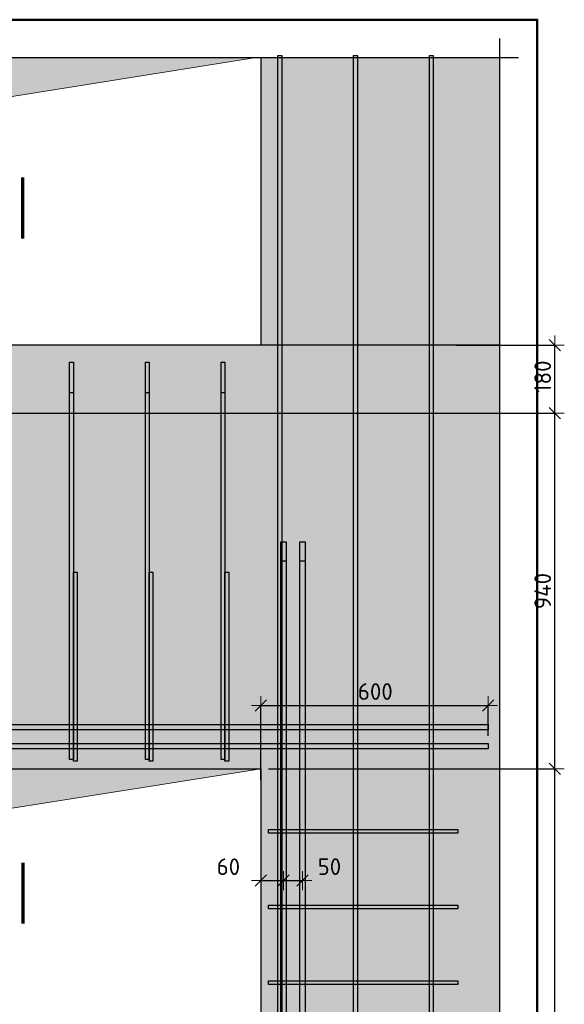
# Model space of a CAD drawing. Header units: millimetres. Extents: x -17997 to 37135, y 45383 to 72408.
# Tile 60 of 67: x 31830 to 33268, y 64320 to 66922. Entities that reach past the tile are written whole.
import ezdxf

# ---------------------------------------------------------------- set-up
doc = ezdxf.new("R2010")
doc.units = ezdxf.units.MM
doc.header["$PDMODE"] = 65
for name, color, linetype, lineweight in [('Standard', 7, 'Continuous', 25), ('Арм.стержн. Арматура края', 96, 'Continuous', 35), ('Арм.стержн. вертикальными 1', 22, 'Continuous', 35), ('Арм.стержн. Доп. арматура', 180, 'Continuous', 35), ('Размерная линия_ общее', 7, 'Continuous', 13), ('Фундамент (1)', 7, 'Continuous', 35)]:
    doc.layers.add(name, color=color, linetype=linetype, lineweight=lineweight)
doc.styles.add('ISOCPEUR', font='ISOCPEUR')
doc.dimstyles.new('DIMSTYLE_11', dxfattribs={"dimtxt": 44, "dimasz": 50, "dimexe": 0, "dimexo": 0, "dimgap": 22, "dimtad": 2, "dimdec": 0, "dimrnd": 5, "dimzin": 12, "dimdsep": 46, "dimtxsty": 'ISOCPEUR', "dimblk1": 'ALL_ML_STRICH', "dimblk2": 'ALL_ML_STRICH', "dimsah": 1, "dimcen": 0, "dimclrd": 7, "dimclre": 256, "dimclrt": 7, "dimadec": 0, "dimazin": 0, "dimtfac": 1, "dimtdec": 0, "dimtix": 1, "dimtmove": 2, "dimatfit": 3, "dimfxl": 0, "dimtvp": 1.2, "dimtzin": 0, "dimlwd": 0, "dimlwe": -3, "dimarcsym": 0})
doc.dimstyles.new('DIMSTYLE_3', dxfattribs={"dimtxt": 44, "dimasz": 50, "dimexe": 0, "dimexo": 0, "dimgap": 22, "dimtad": 2, "dimdec": 0, "dimrnd": 5, "dimzin": 12, "dimdsep": 46, "dimtxsty": 'ISOCPEUR', "dimblk1": 'ALL_ML_STRICH', "dimblk2": 'ALL_ML_STRICH', "dimsah": 1, "dimcen": 0, "dimclrd": 7, "dimclre": 256, "dimclrt": 7, "dimadec": 0, "dimazin": 0, "dimtfac": 1, "dimtdec": 0, "dimtix": 1, "dimtmove": 2, "dimatfit": 3, "dimfxl": 0, "dimtzin": 0, "dimlwd": 0, "dimlwe": -3, "dimarcsym": 0})

# ---------------------------------------------------------------- blocks, each defined once
blk = doc.blocks.new('ALL_ML_STRICH')
at = {"color": 0, "linetype": 'ByBlock', "lineweight": -2}
for p, q in [((-1, 0), (0.5, 0)), ((-0.3, -0.3), (0.3, 0.3)), ((0, -0.5), (0, 0.5))]:
    blk.add_line(p, q, dxfattribs=at)
blk = doc.blocks.new('*D183')
at = {"layer": 'DEFPOINTS', "color": 7, "linetype": 'Continuous', "lineweight": 13, "transparency": 33554687}
for p in [(32466.4, 64942.2), (32962.8, 62692.2), (33242.7, 62692.2)]:
    blk.add_point(p, dxfattribs=at)
at = {"layer": 'Размерная линия_ общее', "color": 253, "linetype": 'Continuous', "lineweight": -2, "true_color": 0xa0a0a0, "transparency": 33554687}
for p, q in [((32486.4, 64942.2), (33242.7, 64942.2)), ((32982.8, 62692.2), (33242.7, 62692.2))]:
    blk.add_line(p, q, dxfattribs=at)
at = {"layer": 'Размерная линия_ общее', "color": 7, "linetype": 'Continuous', "lineweight": -2, "transparency": 33554687}
blk.add_line((33242.7, 62692.2), (33242.7, 64942.2), dxfattribs=at)
at = {"layer": 'Размерная линия_ общее', "color": 7, "linetype": 'Continuous', "lineweight": 13, "transparency": 33554687, "xscale": 50, "yscale": 50, "zscale": 50}
for p, rotation in [((33242.7, 64942.2), 90), ((33242.7, 62692.2), 270)]:
    blk.add_blockref('ALL_ML_STRICH', p, dxfattribs=dict(at, rotation=rotation))
at = {"layer": 'Размерная линия_ общее', "color": 7, "linetype": 'Continuous', "lineweight": 13, "transparency": 33554687, "insert": (33210.7, 63819.4), "char_height": 44, "width": 176, "attachment_point": 5, "rotation": 90, "style": 'ISOCPEUR'}
blk.add_mtext('\\A1;{2250}', dxfattribs=at)
blk = doc.blocks.new('*D184')
at = {"layer": 'DEFPOINTS', "color": 7, "linetype": 'Continuous', "lineweight": 13, "transparency": 33554687}
for p in [(32962.8, 65882.2), (32466.4, 64942.2), (33242.7, 64942.2)]:
    blk.add_point(p, dxfattribs=at)
at = {"layer": 'Размерная линия_ общее', "color": 253, "linetype": 'Continuous', "lineweight": -2, "true_color": 0xa0a0a0, "transparency": 33554687}
for p, q in [((32982.8, 65882.2), (33242.7, 65882.2)), ((32486.4, 64942.2), (33242.7, 64942.2))]:
    blk.add_line(p, q, dxfattribs=at)
at = {"layer": 'Размерная линия_ общее', "color": 7, "linetype": 'Continuous', "lineweight": -2, "transparency": 33554687}
blk.add_line((33242.7, 64942.2), (33242.7, 65882.2), dxfattribs=at)
at = {"layer": 'Размерная линия_ общее', "color": 7, "linetype": 'Continuous', "lineweight": 13, "transparency": 33554687, "xscale": 50, "yscale": 50, "zscale": 50}
for p, rotation in [((33242.7, 65882.2), 90), ((33242.7, 64942.2), 270)]:
    blk.add_blockref('ALL_ML_STRICH', p, dxfattribs=dict(at, rotation=rotation))
at = {"layer": 'Размерная линия_ общее', "color": 7, "linetype": 'Continuous', "lineweight": 13, "transparency": 33554687, "insert": (33210.7, 65412.2), "char_height": 44, "width": 132, "attachment_point": 5, "rotation": 90, "style": 'ISOCPEUR'}
blk.add_mtext('\\A1;{940}', dxfattribs=at)
blk = doc.blocks.new('*D185')
at = {"layer": 'DEFPOINTS', "color": 7, "linetype": 'Continuous', "lineweight": 13, "transparency": 33554687}
for p in [(32962.8, 66062.2), (32962.8, 65882.2), (33242.7, 65882.2)]:
    blk.add_point(p, dxfattribs=at)
at = {"layer": 'Размерная линия_ общее', "color": 253, "linetype": 'Continuous', "lineweight": -2, "true_color": 0xa0a0a0, "transparency": 33554687}
for p, q in [((32982.8, 66062.2), (33242.7, 66062.2)), ((32982.8, 65882.2), (33242.7, 65882.2))]:
    blk.add_line(p, q, dxfattribs=at)
at = {"layer": 'Размерная линия_ общее', "color": 7, "linetype": 'Continuous', "lineweight": -2, "transparency": 33554687}
blk.add_line((33242.7, 65882.2), (33242.7, 66062.2), dxfattribs=at)
at = {"layer": 'Размерная линия_ общее', "color": 7, "linetype": 'Continuous', "lineweight": 13, "transparency": 33554687, "xscale": 50, "yscale": 50, "zscale": 50}
for p, rotation in [((33242.7, 66062.2), 90), ((33242.7, 65882.2), 270)]:
    blk.add_blockref('ALL_ML_STRICH', p, dxfattribs=dict(at, rotation=rotation))
at = {"layer": 'Размерная линия_ общее', "color": 7, "linetype": 'Continuous', "lineweight": 13, "transparency": 33554687, "insert": (33210.7, 65978.8), "char_height": 44, "width": 132, "attachment_point": 5, "rotation": 90, "style": 'ISOCPEUR'}
blk.add_mtext('\\A1;{180}', dxfattribs=at)
blk = doc.blocks.new('*D188')
at = {"layer": 'DEFPOINTS', "color": 7, "linetype": 'Continuous', "lineweight": 13, "transparency": 33554687}
for p in [(32466.4, 65109.6), (33066.4, 65009.2), (32466.4, 64892.2)]:
    blk.add_point(p, dxfattribs=at)
at = {"layer": 'Размерная линия_ общее', "color": 253, "linetype": 'Continuous', "lineweight": -2, "true_color": 0xa0a0a0, "transparency": 33554687}
for p, q in [((32466.4, 64912.2), (32466.4, 65109.6)), ((33066.4, 65029.2), (33066.4, 65109.6))]:
    blk.add_line(p, q, dxfattribs=at)
at = {"layer": 'Размерная линия_ общее', "color": 7, "linetype": 'Continuous', "lineweight": -2, "transparency": 33554687}
blk.add_line((32466.4, 65109.6), (33066.4, 65109.6), dxfattribs=at)
at = {"layer": 'Размерная линия_ общее', "color": 7, "linetype": 'Continuous', "lineweight": 13, "transparency": 33554687, "xscale": 50, "yscale": 50, "zscale": 50, "rotation": 180}
blk.add_blockref('ALL_ML_STRICH', (32466.4, 65109.6), dxfattribs=at)
at = {"layer": 'Размерная линия_ общее', "color": 7, "linetype": 'Continuous', "lineweight": 13, "transparency": 33554687, "xscale": 50, "yscale": 50, "zscale": 50}
blk.add_blockref('ALL_ML_STRICH', (33066.4, 65109.6), dxfattribs=at)
at = {"layer": 'Размерная линия_ общее', "color": 7, "linetype": 'Continuous', "lineweight": 13, "transparency": 33554687, "insert": (32768.6, 65146.6), "char_height": 44, "width": 132, "attachment_point": 5, "style": 'ISOCPEUR'}
blk.add_mtext('\\A1;{600}', dxfattribs=at)
blk = doc.blocks.new('*D190')
at = {"layer": 'DEFPOINTS', "color": 7, "linetype": 'Continuous', "lineweight": 13, "transparency": 33554687}
for p in [(32466.4, 64646.9), (32526.4, 64647.2), (32466.4, 64624.4)]:
    blk.add_point(p, dxfattribs=at)
at = {"layer": 'Размерная линия_ общее', "color": 253, "linetype": 'Continuous', "lineweight": -2, "true_color": 0xa0a0a0, "transparency": 33554687}
for p, q in [((32466.4, 64644.4), (32466.4, 64646.9)), ((32526.4, 64646.9), (32526.4, 64646.9))]:
    blk.add_line(p, q, dxfattribs=at)
at = {"layer": 'Размерная линия_ общее', "color": 7, "linetype": 'Continuous', "lineweight": -2, "transparency": 33554687}
blk.add_line((32466.4, 64646.9), (32526.4, 64646.9), dxfattribs=at)
at = {"layer": 'Размерная линия_ общее', "color": 7, "linetype": 'Continuous', "lineweight": 13, "transparency": 33554687, "xscale": 50, "yscale": 50, "zscale": 50, "rotation": 180}
blk.add_blockref('ALL_ML_STRICH', (32466.4, 64646.9), dxfattribs=at)
at = {"layer": 'Размерная линия_ общее', "color": 7, "linetype": 'Continuous', "lineweight": 13, "transparency": 33554687, "xscale": 50, "yscale": 50, "zscale": 50}
blk.add_blockref('ALL_ML_STRICH', (32526.4, 64646.9), dxfattribs=at)
at = {"layer": 'Размерная линия_ общее', "color": 7, "linetype": 'Continuous', "lineweight": 13, "transparency": 33554687, "insert": (32380.6, 64683.6), "char_height": 44, "width": 88, "attachment_point": 5, "style": 'ISOCPEUR'}
blk.add_mtext('\\A1;{60}', dxfattribs=at)
blk = doc.blocks.new('*D191')
at = {"layer": 'DEFPOINTS', "color": 7, "linetype": 'Continuous', "lineweight": 13, "transparency": 33554687}
for p in [(32526.4, 64647.2), (32526.4, 64646.9), (32576.4, 64651.8)]:
    blk.add_point(p, dxfattribs=at)
at = {"layer": 'Размерная линия_ общее', "color": 253, "linetype": 'Continuous', "lineweight": -2, "true_color": 0xa0a0a0, "transparency": 33554687}
for p, q in [((32526.4, 64646.9), (32526.4, 64646.9)), ((32576.4, 64646.9), (32576.4, 64646.9))]:
    blk.add_line(p, q, dxfattribs=at)
at = {"layer": 'Размерная линия_ общее', "color": 7, "linetype": 'Continuous', "lineweight": -2, "transparency": 33554687}
blk.add_line((32526.4, 64646.9), (32576.4, 64646.9), dxfattribs=at)
at = {"layer": 'Размерная линия_ общее', "color": 7, "linetype": 'Continuous', "lineweight": 13, "transparency": 33554687, "xscale": 50, "yscale": 50, "zscale": 50, "rotation": 180}
blk.add_blockref('ALL_ML_STRICH', (32526.4, 64646.9), dxfattribs=at)
at = {"layer": 'Размерная линия_ общее', "color": 7, "linetype": 'Continuous', "lineweight": 13, "transparency": 33554687, "xscale": 50, "yscale": 50, "zscale": 50}
blk.add_blockref('ALL_ML_STRICH', (32576.4, 64646.9), dxfattribs=at)
at = {"layer": 'Размерная линия_ общее', "color": 7, "linetype": 'Continuous', "lineweight": 13, "transparency": 33554687, "insert": (32647.4, 64683.8), "char_height": 44, "width": 88, "attachment_point": 5, "style": 'ISOCPEUR'}
blk.add_mtext('\\A1;{50}', dxfattribs=at)

msp = doc.modelspace()

# ---------------------------------------------------------------- hatches: boundary and pattern name
at = {"linetype": 'Continuous', "lineweight": 13, "transparency": 33554687}
for points in [[(32466.4, 66062.2), (33096.5, 66062.2), (33096.5, 66822.2), (32466.4, 66822.2)], [(30791.4, 65882.2), (33096.5, 65882.2), (33096.5, 66062.2), (30791.4, 66062.2)]]:
    msp.add_hatch(color=7, dxfattribs=at).paths.add_polyline_path(points)
h = msp.add_hatch(color=7, dxfattribs=at)
h.paths.add_polyline_path([(31066.4, 64942.2), (32466.4, 64942.2), (32466.4, 62692.2), (33096.5, 62692.2), (33096.5, 65882.2), (30791.4, 65882.2), (30791.4, 62692.2), (31066.4, 62692.2)])
h.paths.add_polyline_path([(30886.4, 63862.2), (30886.3, 63860.2), (30886, 63858.1), (30885.5, 63856.1), (30884.7, 63854.1), (30883.8, 63852.2), (30882.6, 63850.5), (30881.3, 63848.9), (30879.8, 63847.4), (30878.2, 63846.1), (30876.4, 63844.9), (30874.6, 63844), (30872.6, 63843.2), (30870.6, 63842.7), (30868.5, 63842.4), (30866.4, 63842.2), (30864.4, 63842.4), (30862.3, 63842.7), (30860.3, 63843.2), (30858.3, 63844), (30856.4, 63844.9), (30854.7, 63846.1), (30853.1, 63847.4), (30851.6, 63848.9), (30850.3, 63850.5), (30849.1, 63852.2), (30848.2, 63854.1), (30847.4, 63856.1), (30846.9, 63858.1), (30846.6, 63860.2), (30846.4, 63862.2), (30846.6, 63864.3), (30846.9, 63866.4), (30847.4, 63868.4), (30848.2, 63870.4), (30849.1, 63872.2), (30850.3, 63874), (30851.6, 63875.6), (30853.1, 63877.1), (30854.7, 63878.4), (30856.4, 63879.6), (30858.3, 63880.5), (30860.3, 63881.3), (30862.3, 63881.8), (30864.4, 63882.1), (30866.4, 63882.2), (30868.5, 63882.1), (30870.6, 63881.8), (30872.6, 63881.3), (30874.6, 63880.5), (30876.4, 63879.6), (30878.2, 63878.4), (30879.8, 63877.1), (30881.3, 63875.6), (30882.6, 63874), (30883.8, 63872.2), (30884.7, 63870.4), (30885.5, 63868.4), (30886, 63866.4), (30886.3, 63864.3)], flags=16)
h.paths.add_polyline_path([(30913.9, 64562.2), (30818.9, 64562.2), (30818.9, 64992.2), (30913.9, 64992.2)], flags=16)
at = {"layer": 'Фундамент (1)', "linetype": 'Continuous', "lineweight": 13, "true_color": 0x2d2d2d, "transparency": 33554687}
for points in [[(31257.4, 66631.3), (32453.9, 66822.2), (31066.4, 66822.2), (31066.4, 66062.2)], [(31257.4, 64751.3), (32466.4, 64942.2), (31066.4, 64942.2), (31066.4, 62742.2)]]:
    msp.add_hatch(color=250, dxfattribs=at).paths.add_polyline_path(points)

# ---------------------------------------------------------------- linework, layer by layer
at = {"color": 7, "linetype": 'Continuous', "lineweight": 25, "transparency": 33554687}
for p, q in [((33096.5, 66872.2), (33096.5, 66012.2)), ((32416.4, 66822.2), (33146.5, 66822.2)), ((32466.4, 66822.2), (32466.4, 66062.2)), ((33096.5, 66112.2), (33096.5, 65832.2)), ((32466.4, 66062.2), (31066.4, 66062.2)), ((33096.5, 66062.2), (32466.4, 66062.2)), ((33096.5, 66062.2), (32466.4, 66062.2)), ((33096.5, 65932.2), (33096.5, 62642.2)), ((30791.4, 65882.2), (33096.5, 65882.2)), ((30791.4, 65882.2), (33096.5, 65882.2)), ((31066.4, 64942.2), (32466.4, 64942.2)), ((32466.4, 64942.2), (32466.4, 62692.2))]:
    msp.add_line(p, q, dxfattribs=at)
at = {"layer": 'Standard', "color": 7, "linetype": 'Continuous', "lineweight": 70, "transparency": 33554687}
for p, q in [((31837.6, 66344.2), (31837.6, 66505)), ((31837.6, 64694.2), (31837.6, 64533.4))]:
    msp.add_line(p, q, dxfattribs=at)
at = {"layer": 'Standard', "color": 7, "linetype": 'Continuous', "lineweight": 50, "transparency": 33554687}
msp.add_lwpolyline([(28485.7, 62412.2), (33196.5, 62412.2), (33196.5, 66922.2), (28485.7, 66922.2), (28485.7, 62412.2)], dxfattribs=at)
at = {"layer": 'Standard', "color": 7, "linetype": 'Continuous', "lineweight": 13, "transparency": 33554687}
for points in [[(31066.4, 66062.2), (31257.4, 66631.3), (32453.9, 66822.2)], [(31066.4, 62742.2), (31257.4, 64751.3), (32466.4, 64942.2)]]:
    msp.add_lwpolyline(points, dxfattribs=at)
at = {"layer": 'Арм.стержн. Арматура края', "color": 4, "linetype": 'Continuous', "lineweight": 25, "transparency": 33554687}
for points in [[(31971.4, 64962.2), (31971.4, 65462.2), (31981.4, 65462.2), (31981.4, 64962.2), (31971.4, 64962.2)], [(32171.4, 64962.2), (32171.4, 65462.2), (32181.4, 65462.2), (32181.4, 64962.2), (32171.4, 64962.2)], [(32371.4, 64962.2), (32371.4, 65462.2), (32381.4, 65462.2), (32381.4, 64962.2), (32371.4, 64962.2)], [(32486.4, 64782.2), (32986.4, 64782.2), (32986.4, 64772.2), (32486.4, 64772.2), (32486.4, 64782.2)], [(32486.4, 64582.2), (32986.4, 64582.2), (32986.4, 64572.2), (32486.4, 64572.2), (32486.4, 64582.2)], [(32486.4, 64382.2), (32986.4, 64382.2), (32986.4, 64372.2), (32486.4, 64372.2), (32486.4, 64382.2)]]:
    msp.add_lwpolyline(points, dxfattribs=at)
at = {"layer": 'Арм.стержн. вертикальными 1', "color": 4, "linetype": 'Continuous', "lineweight": 25, "transparency": 33554687}
for points in [[(32511.4, 62692.2), (32511.4, 66827.2), (32521.4, 66827.2), (32521.4, 62692.2), (32511.4, 62692.2)], [(32511.4, 62692.2), (32511.4, 66827.2), (32521.4, 66827.2), (32521.4, 62692.2), (32511.4, 62692.2)], [(32711.4, 62692.2), (32711.4, 66827.2), (32721.4, 66827.2), (32721.4, 62692.2), (32711.4, 62692.2)], [(32711.4, 62692.2), (32711.4, 66827.2), (32721.4, 66827.2), (32721.4, 62692.2), (32711.4, 62692.2)], [(32911.4, 62692.2), (32911.4, 66827.2), (32921.4, 66827.2), (32921.4, 62692.2), (32911.4, 62692.2)], [(32911.4, 62692.2), (32911.4, 66827.2), (32921.4, 66827.2), (32921.4, 62692.2), (32911.4, 62692.2)], [(31961.4, 64967.2), (31961.4, 66017.2), (31971.4, 66017.2), (31971.4, 64967.2), (31961.4, 64967.2)], [(32161.4, 64967.2), (32161.4, 66017.2), (32171.4, 66017.2), (32171.4, 64967.2), (32161.4, 64967.2)], [(32361.4, 64967.2), (32361.4, 66017.2), (32371.4, 66017.2), (32371.4, 64967.2), (32361.4, 64967.2)], [(31961.4, 64967.2), (31961.4, 65937.2), (31971.4, 65937.2), (31971.4, 64967.2), (31961.4, 64967.2)], [(32161.4, 64967.2), (32161.4, 65937.2), (32171.4, 65937.2), (32171.4, 64967.2), (32161.4, 64967.2)], [(32361.4, 64967.2), (32361.4, 65937.2), (32371.4, 65937.2), (32371.4, 64967.2), (32361.4, 64967.2)]]:
    msp.add_lwpolyline(points, dxfattribs=at)
at = {"layer": 'Арм.стержн. Доп. арматура', "color": 7, "linetype": 'Continuous', "lineweight": 25, "transparency": 33554687}
for points in [[(32519.4, 62692.2), (32519.4, 65542.2), (32533.4, 65542.2), (32533.4, 62692.2), (32519.4, 62692.2)], [(32569.4, 62692.2), (32569.4, 65542.2), (32583.4, 65542.2), (32583.4, 62692.2), (32569.4, 62692.2)], [(32519.4, 62692.2), (32519.4, 65492.2), (32533.4, 65492.2), (32533.4, 62692.2), (32519.4, 62692.2)], [(32569.4, 62692.2), (32569.4, 65492.2), (32583.4, 65492.2), (32583.4, 62692.2), (32569.4, 62692.2)], [(33066.4, 65045.2), (28861.4, 65045.2), (28861.4, 65059.2), (33066.4, 65059.2), (33066.4, 65045.2)], [(33066.4, 65045.2), (28861.4, 65045.2), (28861.4, 65059.2), (33066.4, 65059.2), (33066.4, 65045.2)], [(33066.4, 64995.2), (28861.4, 64995.2), (28861.4, 65009.2), (33066.4, 65009.2), (33066.4, 64995.2)], [(33066.4, 64995.2), (28861.4, 64995.2), (28861.4, 65009.2), (33066.4, 65009.2), (33066.4, 64995.2)]]:
    msp.add_lwpolyline(points, dxfattribs=at)
at = {"layer": 'Размерная линия_ общее', "color": 52, "linetype": 'Continuous', "lineweight": -3, "transparency": 33554687}
for p, q in [((28585.7, 66822.2), (33096.5, 66822.2)), ((28585.7, 66822.2), (33096.5, 66822.2)), ((33096.5, 66822.2), (33096.5, 62512.2)), ((33096.5, 66822.2), (33096.5, 62512.2))]:
    msp.add_line(p, q, dxfattribs=at)

# ---------------------------------------------------------------- dimensions: what is measured, and where the dimension line sits
at = {"layer": 'Размерная линия_ общее', "color": 7, "linetype": 'Continuous', "lineweight": 13, "transparency": 33554687}
for base, p1, p2, picture, middle in [((33242.7, 66062.2), (32982.8, 65882.2), (32982.8, 66062.2), '*D185', (33210.7, 65978.8)), ((33242.7, 65882.2), (32486.4, 64942.2), (32982.8, 65882.2), '*D184', (33210.7, 65412.2)), ((33242.7, 64942.2), (32982.8, 62692.2), (32486.4, 64942.2), '*D183', (33210.7, 63819.4))]:
    dim = msp.add_linear_dim(base=base, p1=p1, p2=p2, angle=90, dimstyle='DIMSTYLE_3', override={"dimpost": '<>', "dimclrd": 7, "dimclre": 253, "dimclrt": 7, "dimlwd": 0, "dimlwe": 65533}, dxfattribs=at)
    dim.commit()
    dim.dimension.update_dxf_attribs({"geometry": picture, "text_midpoint": middle, "dimtype": 160})
for base, p1, p2, dimstyle, picture, middle in [((33066.4, 65109.6), (32466.4, 64912.2), (33066.4, 65029.2), 'DIMSTYLE_3', '*D188', (32768.6, 65146.6)), ((32526.4, 64646.9), (32466.4, 64644.4), (32526.4, 64646.9), 'DIMSTYLE_11', '*D190', (32380.6, 64683.6)), ((32576.4, 64646.9), (32526.4, 64646.9), (32576.4, 64646.9), 'DIMSTYLE_11', '*D191', (32647.4, 64683.8))]:
    dim = msp.add_linear_dim(base=base, p1=p1, p2=p2, dimstyle=dimstyle, override={"dimpost": '<>', "dimclrd": 7, "dimclre": 253, "dimclrt": 7, "dimlwd": 0, "dimlwe": 65533}, dxfattribs=at)
    dim.commit()
    dim.dimension.update_dxf_attribs({"geometry": picture, "text_midpoint": middle, "dimtype": 160})

doc.saveas('drawing.dxf')
